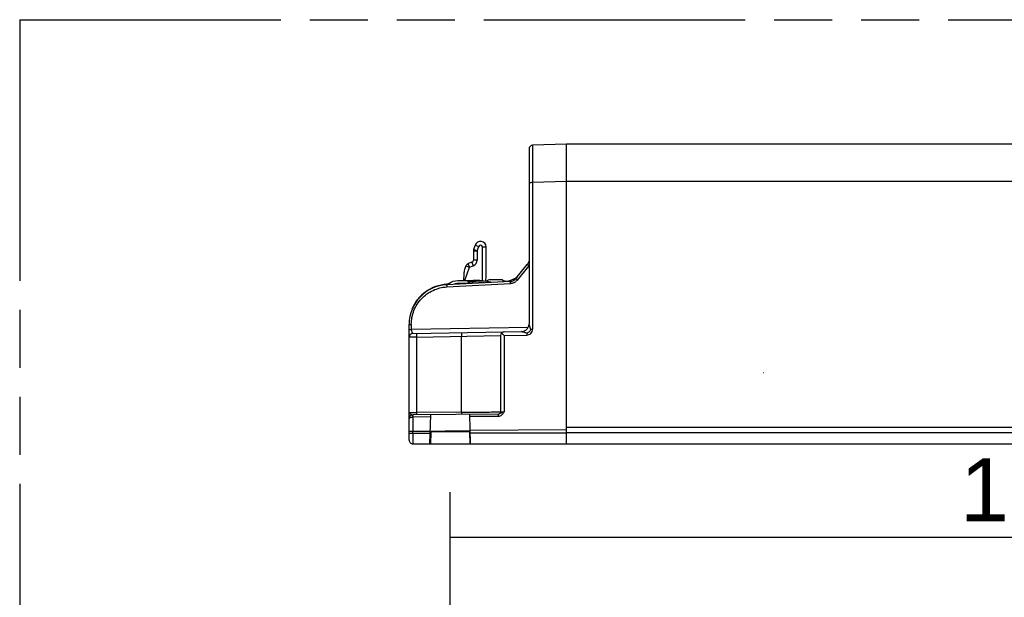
# Model space of a CAD drawing. Header units: millimetres. Extents: x 0 to 210, y 0 to 297.
# Tile 9 of 34: x 50 to 83, y 163 to 183. Entities that reach past the tile are written whole.
import ezdxf
from ezdxf.enums import TextEntityAlignment as Align

# ---------------------------------------------------------------- set-up
doc = ezdxf.new("R2010")
doc.units = ezdxf.units.MM
doc.header["$LTSCALE"] = 19.36
doc.linetypes.add('PHANTOM', pattern=[0.8, 0.45, -0.05, 0.1, -0.05, 0.1, -0.05])
doc.layers.get('0').update_dxf_attribs({"linetype": 'CONTINUOUS'})
doc.layers.add('DEFAULT_3', color=7, linetype='PHANTOM')
doc.layers.add('Z_DIM_2D', color=7, linetype='CONTINUOUS')
doc.styles.add('TEXTSTYLE_3', font='helveticaneueltw1g-ltcn.otf')
doc.dimstyles.new('DIMSTYLE_1', dxfattribs={"dimtxt": 2.1, "dimasz": 3.5, "dimexe": 1.5, "dimexo": 0, "dimgap": 0.525, "dimtad": 1, "dimdec": 0, "dimlfac": 4, "dimdsep": 46, "dimtxsty": 'TEXTSTYLE_3', "dimblk": '_FILLED', "dimblk1": '_FILLED', "dimblk2": '_FILLED', "dimcen": 0.09, "dimclrt": 5, "dimadec": 3, "dimazin": 2, "dimtp": 0.5, "dimtm": 0.5, "dimtfac": 1, "dimtdec": 0, "dimtofl": 0, "dimtmove": 0, "dimatfit": 3, "dimldrblk": '_FILLED', "dimfxl": 0, "dimtolj": 1, "dimarcsym": 0})

# ---------------------------------------------------------------- blocks, each defined once
blk = doc.blocks.new('*D9')
at = {"layer": 'Z_DIM_2D', "color": 2, "linetype": 'Continuous', "transparency": 16777216}
for p, q in [((64.491, 139.811), (64.491, 166.922)), ((104.483, 162.16), (104.483, 166.922)), ((64.491, 165.422), (84.487, 165.422)), ((104.483, 165.422), (84.487, 165.422))]:
    blk.add_line(p, q, dxfattribs=at)
at = {"layer": 'Z_DIM_2D', "color": 5, "linetype": 'Continuous', "transparency": 16777216, "style": 'TEXTSTYLE_3'}
blk.add_text('160', height=2.1, dxfattribs=at).set_placement((83.946, 165.947), align=Align.CENTER)
blk = doc.blocks.new('_FILLED')
at = {"color": 0, "linetype": 'ByBlock'}
blk.add_solid([(0, 0), (-1, 0.125), (-1, -0.125)], dxfattribs=at)
blk = doc.blocks.new('_NONE')

msp = doc.modelspace()

# ---------------------------------------------------------------- linework, layer by layer
at = {"color": 6, "linetype": 'Continuous'}
for p, q in [((67.11913, 178.36762), (67.11913, 172.52684)), ((68.36906, 178.53197), (67.23979, 178.49253)), ((66.6807, 174.0426), (67.0626, 174.51358)), ((66.4995, 173.95111), (64.37492, 173.83979)), ((64.42922, 173.85537), (64.37492, 173.85252)), ((64.75025, 173.87219), (64.7057, 173.86986)), ((66.32104, 173.9545), (66.28899, 173.95282)), ((66.50889, 173.95178), (66.4995, 173.95111)), ((66.50354, 173.95147), (66.51291, 173.95218)), ((63.11932, 168.65733), (63.11932, 172.51671)), ((63.24213, 172.21569), (66.89405, 172.27935)), ((63.24297, 172.21556), (63.24213, 172.21555)), ((64.86924, 169.58519), (64.86924, 172.11883)), ((66.16917, 172.14189), (66.16917, 169.59589)), ((66.09986, 169.52093), (63.24293, 169.496)), ((63.81547, 168.53246), (63.84084, 169.50122)), ((65.1664, 168.53221), (65.14073, 169.51256)), ((63.82643, 168.9511), (65.14801, 168.96263)), ((64.31998, 168.92625), (64.31998, 168.95381)), ((68.36906, 168.99782), (65.15494, 168.96977)), ((63.2442, 168.53246), (63.81547, 168.53246)), ((65.16639, 168.53246), (68.36906, 168.53246))]:
    msp.add_line(p, q, dxfattribs=at)
at = {"color": 7, "linetype": 'Continuous'}
for p, q in [((68.36906, 168.53246), (68.36906, 178.53246)), ((104.29753, 178.53246), (68.36906, 178.53246)), ((65.32297, 175.16018), (65.27051, 175.01201)), ((65.38833, 174.97028), (65.44074, 175.11825)), ((65.57214, 173.96217), (65.56222, 175.09808)), ((65.69501, 174.2067), (65.68722, 175.09922)), ((65.26334, 174.96919), (65.26604, 174.66019)), ((65.38833, 174.97028), (65.391, 174.66157)), ((65.01663, 174.46658), (64.97276, 174.34271)), ((64.9766, 173.97909), (65.13446, 174.42485)), ((65.21729, 174.58927), (65.09068, 174.54194)), ((65.13446, 174.42485), (65.26056, 174.47202)), ((64.94447, 174.19544), (64.93596, 173.97873)), ((64.74574, 173.86457), (64.70599, 173.86422)), ((64.74476, 173.97706), (65.25481, 173.98152)), ((65.09562, 173.88012), (64.74563, 173.87707)), ((65.09562, 173.88012), (65.09474, 173.98012)), ((65.13937, 173.87984), (65.13849, 173.9805)), ((66.23834, 174.0026), (65.78836, 173.99867)), ((66.23834, 174.0026), (66.30131, 173.94072)), ((65.15684, 168.93063), (63.82458, 168.92365)), ((63.84566, 168.92376), (63.83537, 168.53246)), ((65.15607, 168.53246), (65.14565, 168.93057)), ((68.36906, 169.09077), (104.36771, 169.09078)), ((63.81547, 168.53246), (65.16639, 168.53246)), ((68.36906, 168.53246), (105.23744, 168.53246))]:
    msp.add_line(p, q, dxfattribs=at)
at = {"color": 9, "linetype": 'Continuous'}
for p, q in [((67.24008, 177.25425), (67.23944, 172.35484)), ((67.24008, 177.25425), (68.36906, 177.29361)), ((68.36906, 177.29337), (104.29751, 177.29337)), ((65.32297, 175.16018), (65.44077, 175.11833)), ((65.56222, 175.09808), (65.68723, 175.09922)), ((65.26333, 174.96919), (65.38833, 174.97028)), ((65.38833, 174.97028), (65.2705, 175.01201)), ((65.01661, 174.46658), (65.13446, 174.42485)), ((65.13446, 174.42485), (65.09067, 174.54195)), ((65.21729, 174.58927), (65.26074, 174.4721)), ((65.391, 174.66157), (65.26604, 174.66019)), ((66.73712, 173.99558), (67.11988, 174.46588)), ((64.37757, 173.76484), (66.50212, 173.87619)), ((65.13893, 173.9305), (65.25532, 173.93152)), ((65.25525, 173.93152), (65.25481, 173.98152)), ((63.19308, 172.51594), (63.19301, 172.33983)), ((63.11932, 172.33984), (63.19301, 172.33983)), ((67.08754, 172.40772), (63.19301, 172.33983)), ((63.24213, 172.21569), (63.24213, 172.21555)), ((63.36495, 172.09258), (66.16917, 172.14282)), ((66.28996, 172.14297), (66.28974, 169.59685)), ((66.28996, 172.14297), (67.04326, 172.1561)), ((63.36495, 172.09258), (63.36495, 169.57206)), ((64.86924, 169.58519), (63.36495, 169.57206)), ((63.24004, 169.42152), (63.23988, 168.95307)), ((63.83889, 169.42688), (63.24004, 169.42152)), ((66.0979, 169.4466), (65.14267, 169.43826)), ((63.24156, 168.88718), (63.82477, 168.88764)), ((65.15516, 168.95591), (64.32082, 168.94862)), ((68.36906, 168.89118), (65.15706, 168.88868)), ((104.3631, 168.89438), (68.36906, 168.89437)), ((63.11932, 168.65741), (63.11932, 168.65733))]:
    msp.add_line(p, q, dxfattribs=at)
at = {"color": 40, "linetype": 'Continuous'}
for p, q in [((74.94709, 170.91289), (74.94627, 170.91293)), ((74.94882, 170.91279), (74.94794, 170.91284)), ((74.95069, 170.9127), (74.94974, 170.91274)), ((74.95268, 170.91261), (74.95167, 170.91265)), ((74.95481, 170.91253), (74.95373, 170.91257))]:
    msp.add_line(p, q, dxfattribs=at)
msp.add_lwpolyline([(74.94549, 170.91298), (74.94475, 170.91304), (74.94404, 170.91309), (74.94337, 170.91314), (74.94273, 170.9132), (74.94213, 170.91325), (74.94157, 170.91331), (74.94104, 170.91336), (74.94056, 170.91342), (74.94011, 170.91348), (74.9397, 170.91354), (74.93933, 170.9136), (74.93899, 170.91366), (74.9387, 170.91372), (74.93844, 170.91378), (74.93822, 170.91384), (74.93805, 170.9139), (74.93791, 170.91396), (74.93781, 170.91403), (74.93775, 170.91409), (74.93773, 170.91415)], dxfattribs=at)
at = {"color": 6, "linetype": 'Continuous'}
for centre, radius, start, end in [((67.24412, 178.36762), 0.12499, 91.988353, 180), ((295.63408, 178.37795), 228.39676, 180.0589926, 180.2819002), ((66.28179, 174.70344), 0.74996, 273.000011, 306.854992), ((64.44426, 172.51668), 1.32494, 92.999981, 179.999595), ((64.44426, 172.52941), 1.32494, 92.999845, 158.248026), ((66.64274, 173.45841), 0.44081, 102.427487, 108.602802), ((66.48645, 174.20065), 0.24988, 275.151008, 320.865285), ((67.01794, 173.58675), 0.49414, 126.319982, 132.339467), ((66.86914, 172.52709), 0.24999, 339.79221, 359.999203), ((63.24429, 172.0906), 0.12497, 90.989551, 179.996278), ((66.29417, 172.14186), 0.12499, 90.997954, 179.986587), ((63.24402, 169.37131), 0.1247, 90.5, 180), ((66.09418, 169.59588), 0.075, 270.499423, 0.000909), ((66.09916, 169.61309), 0.09215, 270.435968, 276.2594), ((66.55276, 168.85143), 0.79133, 117.347222, 118.281655), ((63.24419, 168.65733), 0.12487, 180, 270.001704)]:
    msp.add_arc(centre, radius, start, end, dxfattribs=at)
at = {"color": 7, "linetype": 'Continuous'}
for centre, radius, start, end in [((65.49973, 175.09761), 0.1875, 0.492157, 160.504495), ((65.49973, 175.09761), 0.06249, 0.489717, 160.718523), ((65.38833, 174.97028), 0.12501, 160.498353, 180.5), ((65.13446, 174.42485), 0.12509, 110.50001, 160.499983), ((65.19104, 174.65953), 0.07503, 290.495108, 0.501322), ((65.19104, 174.65953), 0.19998, 290.342026, 0.635971), ((65.44408, 174.17581), 0.5, 160.5, 177.75), ((64.69505, 174.19796), 1, 345.610124, 0.500896), ((64.71271, 173.55325), 0.41538, 126.848629, 136.003338), ((64.74287, 173.49484), 0.38177, 99.339668, 108.364363), ((64.70774, 173.66423), 0.2, 90.5, 102.375028), ((65.27772, 171.35662), 2.625, 77.506378, 90.5), ((65.78923, 173.89868), 0.1, 90.5, 152.763262)]:
    msp.add_arc(centre, radius, start, end, dxfattribs=at)
at = {"color": 9, "linetype": 'Continuous'}
for centre, radius, start, end in [((65.27772, 171.35662), 2.575, 82.274018, 90.49851), ((66.86893, 172.52723), 0.25032, 271.070514, 339.79221), ((70.06013, 172.21056), 3.01737, 179.77122, 181.03426)]:
    msp.add_arc(centre, radius, start, end, dxfattribs=at)
at = {"color": 40, "linetype": 'Continuous'}
msp.add_arc((75.06242, 170.91524), 0.1247, 180.500093, 181.806221, dxfattribs=at)
at = {"color": 6, "linetype": 'Continuous'}
for points, knots in [([(67.23979, 178.49253), (67.23931, 178.49252), (67.24001, 178.48949), (67.23901, 178.48623), (67.23927, 178.47848), (67.23869, 178.46366), (67.23857, 178.43746), (67.23817, 178.3983), (67.23794, 178.34833), (67.2376, 178.26201), (67.23748, 178.19234), (67.23744, 178.14279)], [0, 0, 0, 0, 0.00417892, 0.01652987, 0.0370195, 0.0655967, 0.14679682, 0.25946368, 0.40256571, 0.57497902, 1, 1, 1, 1]), ([(63.53316, 173.37278), (63.64192, 173.48743), (63.90425, 173.67892), (64.21982, 173.75571), (64.37757, 173.76484)], [0, 0, 0, 0, 0.50000785, 1, 1, 1, 1]), ([(63.19308, 172.51594), (63.1941, 172.67236), (63.25246, 172.98818), (63.42625, 173.25861), (63.53316, 173.37278)], [0, 0, 0, 0, 0.50000435, 1, 1, 1, 1]), ([(66.28995, 172.14297), (66.28232, 172.15048), (66.25345, 172.17874), (66.22482, 172.20724), (66.20393, 172.22833)], [0, 0, 0, 0, 0.26515421, 1, 1, 1, 1]), ([(67.17382, 172.35588), (67.16599, 172.32454), (67.13396, 172.26405), (67.07404, 172.23114), (67.04279, 172.22261)], [0, 0, 0, 0, 0.49930788, 1, 1, 1, 1]), ([(67.04326, 172.1561), (67.09286, 172.16484), (67.20024, 172.19649), (67.23405, 172.30501), (67.23944, 172.35484)], [0, 0, 0, 0, 0.50122043, 1, 1, 1, 1]), ([(63.36495, 172.09258), (63.33351, 172.09245), (63.2879, 172.09224), (63.22994, 172.09188), (63.19321, 172.09164), (63.16324, 172.09129), (63.14264, 172.09126), (63.13077, 172.09082), (63.12445, 172.09114), (63.12184, 172.09029), (63.11932, 172.091), (63.11932, 172.09061)], [0, 0, 0, 0, 0.38397535, 0.5569162, 0.70812764, 0.83204793, 0.92418757, 0.9570791, 0.98079396, 0.9951567, 1, 1, 1, 1]), ([(64.86924, 169.58519), (64.86932, 169.57563), (64.86938, 169.55803), (64.86965, 169.53702), (64.86935, 169.52381), (64.86981, 169.51639), (64.86881, 169.51326), (64.86973, 169.5102), (64.86924, 169.5102)], [0, 0, 0, 0, 0.38216171, 0.7071452, 0.83144368, 0.92363665, 0.98051775, 1, 1, 1, 1]), ([(64.86924, 169.5852), (64.93626, 169.58568), (65.18848, 169.58753), (65.4407, 169.58957), (65.62589, 169.59129)], [0, 0, 0, 0, 0.26571616, 1, 1, 1, 1]), ([(65.62589, 169.59129), (65.66581, 169.59148), (65.74159, 169.59185), (65.8486, 169.59244), (65.94186, 169.59303), (66.01996, 169.59364), (66.07516, 169.5941), (66.11085, 169.59457), (66.13136, 169.59471), (66.1468, 169.59532), (66.15919, 169.59477), (66.16428, 169.5964), (66.16917, 169.59511), (66.16917, 169.59588)], [0, 0, 0, 0, 0.22039162, 0.41845211, 0.59087421, 0.73532936, 0.84984111, 0.89537787, 0.93286192, 0.96213379, 0.98311609, 0.99575309, 1, 1, 1, 1]), ([(66.17782, 169.5483), (66.17259, 169.54549), (66.15113, 169.53365), (66.12777, 169.5235), (66.10921, 169.52148)], [0, 0, 0, 0, 0.24131739, 1, 1, 1, 1]), ([(66.28974, 169.59685), (66.28066, 169.59362), (66.24662, 169.5808), (66.21301, 169.5666), (66.18924, 169.55432)], [0, 0, 0, 0, 0.26469561, 1, 1, 1, 1]), ([(63.11932, 168.95587), (63.11932, 168.9551), (63.12415, 168.95608), (63.12919, 168.95481), (63.14103, 168.95509), (63.16218, 168.95426), (63.19601, 168.95402), (63.2244, 168.95306), (63.23989, 168.95307)], [0, 0, 0, 0, 0.0193205, 0.07564369, 0.16736915, 0.29087774, 0.61474817, 1, 1, 1, 1])]:
    msp.add_open_spline(points, degree=3, knots=knots, dxfattribs=at)
at = {"color": 9, "linetype": 'Continuous'}
for points, knots in [([(67.11913, 177.25318), (67.11913, 177.25396), (67.12401, 177.25256), (67.12902, 177.25419), (67.14094, 177.25355), (67.15531, 177.25404), (67.1735, 177.25404), (67.20203, 177.25423), (67.22455, 177.25425), (67.24008, 177.25425)], [0, 0, 0, 0, 0.01917539, 0.07558484, 0.16742831, 0.29104046, 0.44203048, 0.61495223, 1, 1, 1, 1]), ([(67.06302, 174.51323), (67.06269, 174.51292), (67.06555, 174.51156), (67.06719, 174.50899), (67.07313, 174.50457), (67.08314, 174.49584), (67.09934, 174.48272), (67.11277, 174.47167), (67.11988, 174.46588)], [0, 0, 0, 0, 0.01869099, 0.07425367, 0.16561959, 0.29167262, 0.62831561, 1, 1, 1, 1]), ([(64.37492, 173.83979), (64.37442, 173.83976), (64.37518, 173.83676), (64.37441, 173.83355), (64.37499, 173.82617), (64.37518, 173.81295), (64.37622, 173.79198), (64.37703, 173.77439), (64.37753, 173.76485)], [0, 0, 0, 0, 0.01970532, 0.07663813, 0.16883288, 0.29310338, 0.61797354, 1, 1, 1, 1]), ([(64.37483, 173.85008), (64.37483, 173.85069), (64.37504, 173.85124), (64.37471, 173.8525), (64.37492, 173.85252)], [0, 0, 0, 0, 0.74442269, 1, 1, 1, 1]), ([(66.32096, 173.9519), (66.32095, 173.95256), (66.32118, 173.95314), (66.32083, 173.95448), (66.32104, 173.9545)], [0, 0, 0, 0, 0.75244088, 1, 1, 1, 1]), ([(66.50212, 173.87617), (66.50164, 173.88541), (66.50083, 173.903), (66.49977, 173.92403), (66.49958, 173.93757), (66.499, 173.94498), (66.49978, 173.94814), (66.49903, 173.95109), (66.49951, 173.95111)], [0, 0, 0, 0, 0.37015153, 0.70682646, 0.83316649, 0.92490015, 0.98086258, 1, 1, 1, 1]), ([(66.68028, 174.04294), (66.67852, 174.0428), (66.69121, 174.03538), (66.69609, 174.02808), (66.71736, 174.01216), (66.72997, 174.00141), (66.73713, 173.99558)], [0, 0, 0, 0, 0.07137978, 0.28798949, 0.62611628, 1, 1, 1, 1]), ([(63.11932, 172.51671), (63.11933, 172.51623), (63.12232, 172.51733), (63.12539, 172.51628), (63.13267, 172.51689), (63.14563, 172.51666), (63.16632, 172.51676), (63.18366, 172.51623), (63.19308, 172.51594)], [0, 0, 0, 0, 0.01933716, 0.07597522, 0.16785096, 0.2918282, 0.61657891, 1, 1, 1, 1]), ([(67.17382, 172.35588), (67.16829, 172.37253), (67.15739, 172.40531), (67.14204, 172.45298), (67.12942, 172.48998), (67.12299, 172.51425), (67.11913, 172.52348), (67.11913, 172.52684)], [0, 0, 0, 0, 0.29315218, 0.5770568, 0.8379243, 0.94382232, 1, 1, 1, 1]), ([(63.19301, 172.33983), (63.1926, 172.3248), (63.19887, 172.28008), (63.22146, 172.23965), (63.24049, 172.21711)], [0, 0, 0, 0, 0.33748463, 1, 1, 1, 1]), ([(63.24049, 172.21711), (63.2408, 172.21674), (63.24127, 172.21622), (63.24189, 172.21569), (63.24213, 172.21569)], [0, 0, 0, 0, 0.66294621, 1, 1, 1, 1]), ([(63.36495, 172.21762), (63.36413, 172.21757), (63.3652, 172.21259), (63.36374, 172.20721), (63.36429, 172.19484), (63.36404, 172.1861), (63.36404, 172.18091)], [0, 0, 0, 0, 0.06702505, 0.26124347, 0.57658433, 1, 1, 1, 1]), ([(63.36404, 172.18091), (63.36404, 172.1746), (63.36415, 172.14518), (63.36454, 172.11576), (63.36495, 172.09264)], [0, 0, 0, 0, 0.21431156, 1, 1, 1, 1]), ([(64.86727, 172.24381), (64.86654, 172.24345), (64.86827, 172.23919), (64.86673, 172.23318), (64.86779, 172.22122), (64.86765, 172.20612), (64.86809, 172.18735), (64.86852, 172.15795), (64.86895, 172.1348), (64.86924, 172.11887)], [0, 0, 0, 0, 0.0193809, 0.07629491, 0.16880998, 0.29308207, 0.4445153, 0.61742177, 1, 1, 1, 1]), ([(67.04279, 172.22261), (67.02577, 172.22816), (66.99204, 172.23849), (66.95028, 172.25112), (66.91825, 172.26034), (66.89758, 172.2674), (66.88259, 172.27193), (66.8753, 172.27701), (66.8728, 172.27698)], [0, 0, 0, 0, 0.30067102, 0.59290346, 0.73278553, 0.8612284, 0.95806356, 1, 1, 1, 1]), ([(67.17382, 172.35588), (67.17886, 172.35587), (67.20073, 172.35571), (67.2226, 172.355), (67.23944, 172.35484)], [0, 0, 0, 0, 0.2301803, 1, 1, 1, 1]), ([(63.11932, 169.56927), (63.11932, 169.56967), (63.12183, 169.56911), (63.12445, 169.56991), (63.13076, 169.56971), (63.14264, 169.57018), (63.16324, 169.57031), (63.19322, 169.57071), (63.22994, 169.57102), (63.28791, 169.5715), (63.33351, 169.57183), (63.36495, 169.57206)], [0, 0, 0, 0, 0.00487367, 0.01924093, 0.04295593, 0.07584935, 0.16799534, 0.29192539, 0.44315571, 0.6160906, 1, 1, 1, 1]), ([(63.11932, 169.56927), (63.11932, 169.55024), (63.15945, 169.52961), (63.19924, 169.509), (63.22857, 169.49592), (63.24326, 169.49601)], [0, 0, 0, 0, 0.38812734, 0.70022185, 1, 1, 1, 1]), ([(63.24293, 169.496), (63.24182, 169.49599), (63.23823, 169.495), (63.2401, 169.487), (63.24061, 169.48232), (63.24131, 169.47893)], [0, 0, 0, 0, 0.17160113, 0.46640165, 1, 1, 1, 1]), ([(63.36495, 169.57206), (63.36503, 169.5628), (63.36507, 169.5452), (63.36521, 169.52413), (63.36481, 169.5106), (63.36506, 169.50317), (63.36415, 169.50004), (63.36477, 169.49707), (63.36429, 169.49706)], [0, 0, 0, 0, 0.37012652, 0.70680973, 0.83315323, 0.9248856, 0.98084981, 1, 1, 1, 1]), ([(66.0979, 169.4466), (66.09776, 169.46283), (66.09892, 169.48719), (66.09738, 169.51226), (66.09954, 169.52034)], [0, 0, 0, 0, 0.66011864, 1, 1, 1, 1]), ([(66.0979, 169.4466), (66.11912, 169.44851), (66.16209, 169.45539), (66.2348, 169.5038), (66.26917, 169.55964), (66.28974, 169.59685)], [0, 0, 0, 0, 0.25037686, 0.50044473, 1, 1, 1, 1]), ([(66.16917, 169.59589), (66.16871, 169.59645), (66.1746, 169.59548), (66.17839, 169.59669), (66.19085, 169.59624), (66.21164, 169.59678), (66.2458, 169.59671), (66.27419, 169.59684), (66.28973, 169.59685)], [0, 0, 0, 0, 0.01810627, 0.07375461, 0.16517468, 0.28869585, 0.61334405, 1, 1, 1, 1]), ([(63.11932, 169.37131), (63.11932, 169.38733), (63.15182, 169.4081), (63.19365, 169.41847), (63.22397, 169.42143), (63.24004, 169.42152)], [0, 0, 0, 0, 0.35080661, 0.64831055, 1, 1, 1, 1]), ([(63.24004, 169.42152), (63.24, 169.42694), (63.24003, 169.44608), (63.24023, 169.46525), (63.24131, 169.47893)], [0, 0, 0, 0, 0.28327764, 1, 1, 1, 1]), ([(63.11932, 168.89389), (63.11932, 168.89309), (63.12343, 168.89226), (63.12903, 168.89111), (63.14094, 168.89008), (63.16338, 168.88858), (63.19774, 168.88752), (63.22651, 168.88719), (63.24156, 168.88718)], [0, 0, 0, 0, 0.01944921, 0.0735923, 0.16659523, 0.29548213, 0.6323936, 1, 1, 1, 1]), ([(63.24156, 168.88718), (63.2416, 168.86233), (63.24185, 168.77428), (63.2407, 168.68623), (63.24136, 168.62304)], [0, 0, 0, 0, 0.28223311, 1, 1, 1, 1]), ([(63.24136, 168.62304), (63.24145, 168.6139), (63.24188, 168.58689), (63.24222, 168.55987), (63.24322, 168.54202)], [0, 0, 0, 0, 0.33820614, 1, 1, 1, 1]), ([(63.24419, 168.53246), (63.24334, 168.53246), (63.24428, 168.5377), (63.24335, 168.53983), (63.24323, 168.54226)], [0, 0, 0, 0, 0.25807031, 1, 1, 1, 1])]:
    msp.add_open_spline(points, degree=3, knots=knots, dxfattribs=at)
at = {"color": 6, "linetype": 'Continuous'}
for points in [[(67.11534, 174.62785), (67.10801, 174.5865), (67.08953, 174.5458), (67.06302, 174.51323)], [(66.54788, 173.88889), (66.56404, 173.89247), (66.5803, 173.89573), (66.59622, 173.90028)], [(66.59622, 173.90028), (66.62918, 173.90971), (66.65976, 173.92893), (66.68513, 173.952)], [(66.72526, 173.98489), (66.72956, 173.98803), (66.73372, 173.99149), (66.73712, 173.99558)], [(66.16917, 169.59588), (66.16917, 169.58936), (66.16827, 169.58279), (66.16658, 169.57649)], [(63.23988, 168.95307), (63.43546, 168.954), (63.63103, 168.95723), (63.82661, 168.95816)], [(63.24156, 168.88718), (63.24058, 168.90913), (63.24086, 168.93112), (63.23988, 168.95307)]]:
    msp.add_open_spline(points, degree=3, dxfattribs=at)
at = {"color": 7, "linetype": 'Continuous'}
for points in [[(64.46361, 173.88565), (64.53738, 173.94102), (64.63401, 173.9761), (64.74476, 173.97706)], [(64.74563, 173.87707), (64.72312, 173.87687), (64.70152, 173.87496), (64.68091, 173.87155)]]:
    msp.add_open_spline(points, degree=3, dxfattribs=at)
at = {"color": 40, "linetype": 'Continuous'}
msp.add_open_spline([(74.93779, 170.91131), (74.9378, 170.91087), (74.93908, 170.91024), (74.94496, 170.91073), (74.95124, 170.9118), (74.95481, 170.91253)], degree=3, dxfattribs=at)
at = {"layer": 'DEFAULT_3', "color": 91, "linetype": 'PHANTOM', "true_color": 0x80ff80}
for q in [(50.12864, 132.68), (150.12864, 182.68)]:
    msp.add_line((50.12864, 182.68), q, dxfattribs=at)

# ---------------------------------------------------------------- dimensions: what is measured, and where the dimension line sits
at = {"layer": 'Z_DIM_2D', "color": 2, "linetype": 'Continuous'}
dim = msp.add_linear_dim(base=(104.4826, 165.42181), p1=(64.49078, 139.81093), p2=(104.4826, 162.16026), dimstyle='DIMSTYLE_1', override={"dimblk1": 'NONE', "dimblk2": 'NONE', "dimsah": 1}, dxfattribs=at)
dim.commit()
dim.dimension.update_dxf_attribs({"geometry": '*D9', "text_midpoint": (83.9887, 165.42181), "dimtype": 160})

doc.saveas('drawing.dxf')
